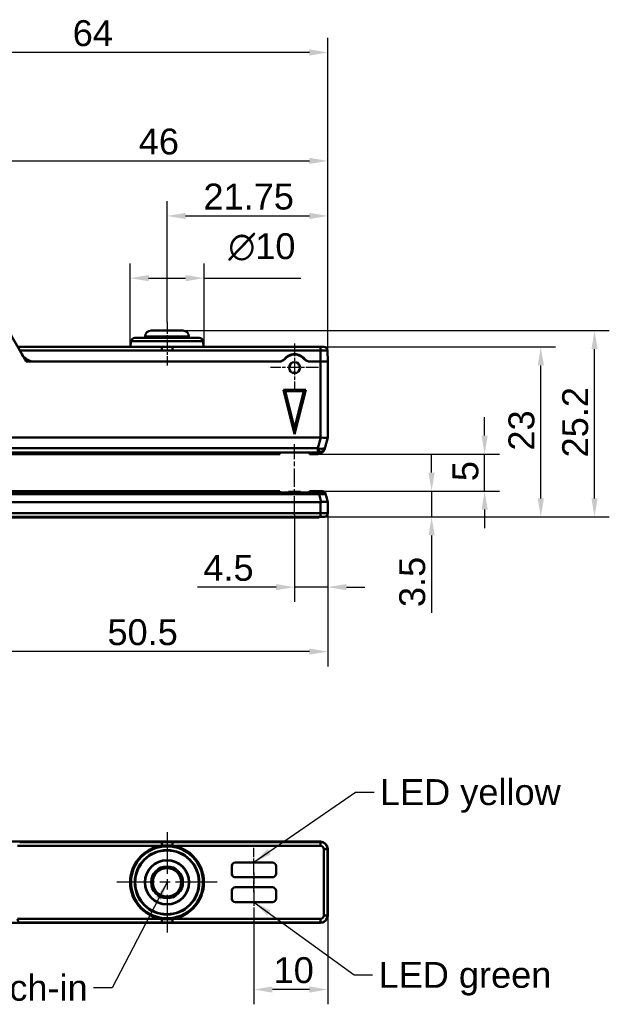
# Model space of a CAD drawing. Header units: millimetres. Extents: x -201 to 158, y 22 to 322.
# Tile 40 of 40: x 78 to 158, y 22 to 155. Entities that reach past the tile are written whole.
import ezdxf

# ---------------------------------------------------------------- set-up
doc = ezdxf.new("R2010")
doc.units = ezdxf.units.MM
doc.linetypes.add('CHAIN', pattern=[0.3543, 0.2362, -0.0295, 0.0591, -0.0295])
for name, color, linetype, lineweight in [('Bemaßungen(DIN)', 179, 'Continuous', 25), ('Mittellinie(DIN)', 179, 'CHAIN', 25), ('Mittelpunktmarkierung(DIN)', 179, 'Continuous', 25), ('Sichtbare Kanten(DIN)', 179, 'Continuous', 50), ('Symbole(DIN)', 179, 'Continuous', 25)]:
    doc.layers.add(name, color=color, linetype=linetype, lineweight=lineweight)
doc.styles.add('STANDARD-BSI~0', font='arial.ttf')
doc.dimstyles.new('Katalogzeichnungen', dxfattribs={"dimtxt": 3.5, "dimasz": 2.5, "dimexe": 2, "dimexo": 0, "dimgap": 0.8, "dimtad": 1, "dimrnd": 1e-08, "dimdsep": 46, "dimtxsty": 'STANDARD-BSI~0', "dimcen": 0.09, "dimdle": 10, "dimclrd": 250, "dimclre": 250, "dimclrt": 250, "dimazin": 2, "dimtfac": 1, "dimtmove": 0, "dimatfit": 3, "dimfxl": 1, "dimtolj": 1, "dimtzin": 0, "dimlwd": 25, "dimlwe": 25, "dimarcsym": 0})
doc.dimstyles.new('STANDARD-DIN$7', dxfattribs={"dimtxt": 3.5, "dimasz": 2.5, "dimexe": 3.175, "dimexo": 0, "dimgap": 0.8, "dimtad": 1, "dimrnd": 1e-08, "dimtxsty": 'STANDARD-BSI~0', "dimcen": 0.09, "dimdle": 10, "dimclrd": 179, "dimclre": 250, "dimclrt": 250, "dimazin": 2, "dimtfac": 1, "dimtmove": 0, "dimatfit": 3, "dimfxl": 1, "dimtolj": 1, "dimtzin": 0, "dimlwd": 25, "dimlwe": 25, "dimarcsym": 0})

# ---------------------------------------------------------------- blocks, each defined once
blk = doc.blocks.new('*D23')
at = {"layer": 'Bemaßungen(DIN)', "color": 250, "linetype": 'Continuous', "lineweight": 25}
for p, q in [((93.43, 110.74), (93.43, 122.04)), ((103.43, 110.74), (103.43, 122.04)), ((95.93, 120.04), (100.93, 120.04)), ((103.43, 120.04), (116.51, 120.04))]:
    blk.add_line(p, q, dxfattribs=at)
at = {"layer": 'Bemaßungen(DIN)', "color": 250, "linetype": 'Continuous'}
for points in [[(95.93, 120.46), (95.93, 119.62), (93.43, 120.04)], [(100.93, 120.46), (100.93, 119.62), (103.43, 120.04)]]:
    blk.add_solid(points, dxfattribs=at)
at = {"layer": 'Defpoints', "color": 0, "linetype": 'Continuous'}
for p in [(103.43, 120.04), (93.43, 110.74), (103.43, 110.74)]:
    blk.add_point(p, dxfattribs=at)
at = {"layer": 'Bemaßungen(DIN)', "color": 250, "linetype": 'Continuous', "lineweight": 25, "insert": (106.73, 126.11), "char_height": 3.5, "attachment_point": 1, "style": 'STANDARD-BSI~0'}
blk.add_mtext('\\A1;\\fAIGDT|b0|i0;\\H3.5000;n\\fArial|b0|i0;\\H3.5000;10', dxfattribs=at)
blk = doc.blocks.new('*D24')
at = {"layer": 'Bemaßungen(DIN)', "color": 250, "linetype": 'Continuous', "lineweight": 25}
for p, q in [((98.43, 114.03), (98.43, 130.45)), ((120.18, 108.74), (120.18, 130.45)), ((100.93, 128.45), (117.68, 128.45))]:
    blk.add_line(p, q, dxfattribs=at)
at = {"layer": 'Bemaßungen(DIN)', "color": 250, "linetype": 'Continuous'}
for points in [[(100.93, 128.87), (100.93, 128.03), (98.43, 128.45)], [(117.68, 128.87), (117.68, 128.03), (120.18, 128.45)]]:
    blk.add_solid(points, dxfattribs=at)
at = {"layer": 'Defpoints', "color": 0, "linetype": 'Continuous'}
for p in [(120.18, 128.45), (98.43, 114.03), (120.18, 108.74)]:
    blk.add_point(p, dxfattribs=at)
at = {"layer": 'Bemaßungen(DIN)', "color": 250, "linetype": 'Continuous', "lineweight": 25, "insert": (103.35, 132.82), "char_height": 3.5, "attachment_point": 1, "style": 'STANDARD-BSI~0'}
blk.add_mtext('\\A1;21.75', dxfattribs=at)
blk = doc.blocks.new('*D25')
at = {"layer": 'Bemaßungen(DIN)', "color": 250, "linetype": 'Continuous', "lineweight": 25}
for p, q in [((74.18, 117.74), (74.18, 137.89)), ((120.18, 108.74), (120.18, 137.89)), ((76.68, 135.89), (117.68, 135.89))]:
    blk.add_line(p, q, dxfattribs=at)
at = {"layer": 'Bemaßungen(DIN)', "color": 250, "linetype": 'Continuous'}
for points in [[(76.68, 136.31), (76.68, 135.48), (74.18, 135.89)], [(117.68, 136.31), (117.68, 135.48), (120.18, 135.89)]]:
    blk.add_solid(points, dxfattribs=at)
at = {"layer": 'Defpoints', "color": 0, "linetype": 'Continuous'}
for p in [(120.18, 135.89), (74.18, 117.74), (120.18, 108.74)]:
    blk.add_point(p, dxfattribs=at)
at = {"layer": 'Bemaßungen(DIN)', "color": 250, "linetype": 'Continuous', "lineweight": 25, "insert": (94.6, 140.27), "char_height": 3.5, "attachment_point": 1, "style": 'STANDARD-BSI~0'}
blk.add_mtext('\\A1;46', dxfattribs=at)
blk = doc.blocks.new('*D26')
at = {"layer": 'Bemaßungen(DIN)', "color": 250, "linetype": 'Continuous', "lineweight": 25}
for p, q in [((56.18, 112.74), (56.18, 152.56)), ((120.18, 108.74), (120.18, 152.56)), ((117.68, 150.56), (58.68, 150.56))]:
    blk.add_line(p, q, dxfattribs=at)
at = {"layer": 'Bemaßungen(DIN)', "color": 250, "linetype": 'Continuous'}
for points in [[(58.68, 150.98), (58.68, 150.14), (56.18, 150.56)], [(117.68, 150.98), (117.68, 150.14), (120.18, 150.56)]]:
    blk.add_solid(points, dxfattribs=at)
at = {"layer": 'Defpoints', "color": 0, "linetype": 'Continuous'}
for p in [(56.18, 150.56), (56.18, 112.74), (120.18, 108.74)]:
    blk.add_point(p, dxfattribs=at)
at = {"layer": 'Bemaßungen(DIN)', "color": 250, "linetype": 'Continuous', "lineweight": 25, "insert": (85.67, 154.93), "char_height": 3.5, "attachment_point": 1, "style": 'STANDARD-BSI~0'}
blk.add_mtext('\\A1;64', dxfattribs=at)
blk = doc.blocks.new('*D35')
at = {"layer": 'Bemaßungen(DIN)', "color": 250, "linetype": 'Continuous', "lineweight": 25}
for p, q in [((115.68, 88.04), (115.68, 76.24)), ((120.18, 88.24), (120.18, 76.24)), ((113.18, 78.24), (102.54, 78.24)), ((120.18, 78.24), (115.68, 78.24)), ((122.68, 78.24), (125.18, 78.24))]:
    blk.add_line(p, q, dxfattribs=at)
at = {"layer": 'Bemaßungen(DIN)', "color": 250, "linetype": 'Continuous'}
for points in [[(113.18, 78.66), (113.18, 77.83), (115.68, 78.24)], [(122.68, 78.66), (122.68, 77.83), (120.18, 78.24)]]:
    blk.add_solid(points, dxfattribs=at)
at = {"layer": 'Defpoints', "color": 0, "linetype": 'Continuous'}
for p in [(115.68, 88.04), (120.18, 88.24), (115.68, 78.24)]:
    blk.add_point(p, dxfattribs=at)
at = {"layer": 'Bemaßungen(DIN)', "color": 250, "linetype": 'Continuous', "lineweight": 25, "insert": (103.34, 82.6), "char_height": 3.5, "attachment_point": 1, "style": 'STANDARD-BSI~0'}
blk.add_mtext('\\A1;4.5', dxfattribs=at)
blk = doc.blocks.new('*D36')
at = {"layer": 'Bemaßungen(DIN)', "color": 250, "linetype": 'Continuous', "lineweight": 25}
for p, q in [((69.68, 92.23), (69.68, 67.52)), ((120.18, 88.24), (120.18, 67.52)), ((117.68, 69.52), (72.18, 69.52))]:
    blk.add_line(p, q, dxfattribs=at)
at = {"layer": 'Bemaßungen(DIN)', "color": 250, "linetype": 'Continuous'}
for points in [[(72.18, 69.94), (72.18, 69.11), (69.68, 69.52)], [(117.68, 69.94), (117.68, 69.11), (120.18, 69.52)]]:
    blk.add_solid(points, dxfattribs=at)
at = {"layer": 'Defpoints', "color": 0, "linetype": 'Continuous'}
for p in [(69.68, 92.23), (120.18, 88.24), (69.68, 69.52)]:
    blk.add_point(p, dxfattribs=at)
at = {"layer": 'Bemaßungen(DIN)', "color": 250, "linetype": 'Continuous', "lineweight": 25, "insert": (90.37, 73.9), "char_height": 3.5, "attachment_point": 1, "style": 'STANDARD-BSI~0'}
blk.add_mtext('\\A1;50.5', dxfattribs=at)
blk = doc.blocks.new('*D37')
at = {"layer": 'Bemaßungen(DIN)', "color": 250, "linetype": 'Continuous', "lineweight": 25}
for p, q in [((134.21, 93.74), (134.21, 96.24)), ((119.39, 91.24), (136.21, 91.24)), ((134.21, 91.24), (134.21, 87.74)), ((119.18, 87.74), (136.21, 87.74)), ((134.21, 85.24), (134.21, 74.75))]:
    blk.add_line(p, q, dxfattribs=at)
at = {"layer": 'Bemaßungen(DIN)', "color": 250, "linetype": 'Continuous'}
for points in [[(133.8, 93.74), (134.63, 93.74), (134.21, 91.24)], [(133.8, 85.24), (134.63, 85.24), (134.21, 87.74)]]:
    blk.add_solid(points, dxfattribs=at)
at = {"layer": 'Defpoints', "color": 0, "linetype": 'Continuous'}
for p in [(119.39, 91.24), (134.21, 91.24), (119.18, 87.74)]:
    blk.add_point(p, dxfattribs=at)
at = {"layer": 'Bemaßungen(DIN)', "color": 250, "linetype": 'Continuous', "lineweight": 25, "insert": (129.84, 75.55), "char_height": 3.5, "attachment_point": 1, "rotation": 90, "style": 'STANDARD-BSI~0'}
blk.add_mtext('\\A1;3.5', dxfattribs=at)
blk = doc.blocks.new('*D38')
at = {"layer": 'Bemaßungen(DIN)', "color": 250, "linetype": 'Continuous', "lineweight": 25}
for p, q in [((141.39, 98.74), (141.39, 101.24)), ((118.81, 96.24), (143.39, 96.24)), ((141.39, 91.24), (141.39, 96.24)), ((119.39, 91.24), (143.39, 91.24)), ((141.39, 88.74), (141.39, 86.24))]:
    blk.add_line(p, q, dxfattribs=at)
at = {"layer": 'Bemaßungen(DIN)', "color": 250, "linetype": 'Continuous'}
for points in [[(140.97, 98.74), (141.8, 98.74), (141.39, 96.24)], [(140.97, 88.74), (141.8, 88.74), (141.39, 91.24)]]:
    blk.add_solid(points, dxfattribs=at)
at = {"layer": 'Defpoints', "color": 0, "linetype": 'Continuous'}
for p in [(118.81, 96.24), (141.39, 96.24), (119.39, 91.24)]:
    blk.add_point(p, dxfattribs=at)
at = {"layer": 'Bemaßungen(DIN)', "color": 250, "linetype": 'Continuous', "lineweight": 25, "insert": (137.03, 92.58), "char_height": 3.5, "attachment_point": 1, "rotation": 90, "style": 'STANDARD-BSI~0'}
blk.add_mtext('\\A1;5', dxfattribs=at)
blk = doc.blocks.new('*D39')
at = {"layer": 'Bemaßungen(DIN)', "color": 250, "linetype": 'Continuous', "lineweight": 25}
for p, q in [((119.18, 110.74), (150.99, 110.74)), ((148.99, 90.24), (148.99, 108.24)), ((119.18, 87.74), (150.99, 87.74))]:
    blk.add_line(p, q, dxfattribs=at)
at = {"layer": 'Bemaßungen(DIN)', "color": 250, "linetype": 'Continuous'}
for points in [[(148.57, 108.24), (149.4, 108.24), (148.99, 110.74)], [(148.57, 90.24), (149.4, 90.24), (148.99, 87.74)]]:
    blk.add_solid(points, dxfattribs=at)
at = {"layer": 'Defpoints', "color": 0, "linetype": 'Continuous'}
for p in [(119.18, 110.74), (148.99, 110.74), (119.18, 87.74)]:
    blk.add_point(p, dxfattribs=at)
at = {"layer": 'Bemaßungen(DIN)', "color": 250, "linetype": 'Continuous', "lineweight": 25, "insert": (144.61, 96.71), "char_height": 3.5, "attachment_point": 1, "rotation": 90, "style": 'STANDARD-BSI~0'}
blk.add_mtext('\\A1;23', dxfattribs=at)
blk = doc.blocks.new('*D40')
at = {"layer": 'Bemaßungen(DIN)', "color": 250, "linetype": 'Continuous', "lineweight": 25}
for p, q in [((100.59, 112.94), (158.25, 112.94)), ((156.25, 90.24), (156.25, 110.44)), ((119.18, 87.74), (158.25, 87.74))]:
    blk.add_line(p, q, dxfattribs=at)
at = {"layer": 'Bemaßungen(DIN)', "color": 250, "linetype": 'Continuous'}
for points in [[(155.84, 110.44), (156.67, 110.44), (156.25, 112.94)], [(155.84, 90.24), (156.67, 90.24), (156.25, 87.74)]]:
    blk.add_solid(points, dxfattribs=at)
at = {"layer": 'Defpoints', "color": 0, "linetype": 'Continuous'}
for p in [(100.59, 112.94), (156.25, 112.94), (119.18, 87.74)]:
    blk.add_point(p, dxfattribs=at)
at = {"layer": 'Bemaßungen(DIN)', "color": 250, "linetype": 'Continuous', "lineweight": 25, "insert": (151.88, 95.79), "char_height": 3.5, "attachment_point": 1, "rotation": 90, "style": 'STANDARD-BSI~0'}
blk.add_mtext('\\A1;25.2', dxfattribs=at)
blk = doc.blocks.new('*D42')
at = {"layer": 'Bemaßungen(DIN)', "color": 250, "linetype": 'Continuous', "lineweight": 25}
for p, q in [((110.18, 33.64), (110.18, 21.82)), ((120.18, 33.82), (120.18, 21.82)), ((117.68, 23.82), (112.68, 23.82))]:
    blk.add_line(p, q, dxfattribs=at)
at = {"layer": 'Bemaßungen(DIN)', "color": 250, "linetype": 'Continuous'}
for points in [[(112.68, 24.23), (112.68, 23.4), (110.18, 23.82)], [(117.68, 24.23), (117.68, 23.4), (120.18, 23.82)]]:
    blk.add_solid(points, dxfattribs=at)
at = {"layer": 'Defpoints', "color": 0, "linetype": 'Continuous'}
for p in [(110.18, 33.64), (120.18, 33.82), (110.18, 23.82)]:
    blk.add_point(p, dxfattribs=at)
at = {"layer": 'Bemaßungen(DIN)', "color": 250, "linetype": 'Continuous', "lineweight": 25, "insert": (112.84, 28.19), "char_height": 3.5, "attachment_point": 1, "style": 'STANDARD-BSI~0'}
blk.add_mtext('\\A1;10', dxfattribs=at)

msp = doc.modelspace()

# ---------------------------------------------------------------- linework, layer by layer
at = {"layer": 'Mittellinie(DIN)', "linetype": 'CHAIN', "ltscale": 6.430262}
msp.add_line((98.4253, 114.03), (98.4253, 108.2432), dxfattribs=at)
at = {"layer": 'Mittellinie(DIN)', "linetype": 'CHAIN', "ltscale": 10.593997}
msp.add_line((115.6753, 88.0432), (115.6753, 97.5771), dxfattribs=at)
at = {"layer": 'Mittellinie(DIN)', "linetype": 'CHAIN', "ltscale": 6.667144}
for p, q in [((110.1753, 36.9922), (110.1753, 42.9922)), ((110.1753, 39.6422), (110.1753, 33.6422))]:
    msp.add_line(p, q, dxfattribs=at)
at = {"layer": 'Mittelpunktmarkierung(DIN)', "linetype": 'CHAIN', "ltscale": 7.222748}
for p, q in [((115.6753, 111.1932), (115.6753, 104.6932)), ((118.9253, 107.9432), (112.4253, 107.9432))]:
    msp.add_line(p, q, dxfattribs=at)
at = {"layer": 'Mittelpunktmarkierung(DIN)', "linetype": 'CHAIN', "ltscale": 23.990969}
for p, q in [((98.4253, 45.1172), (98.4253, 31.5172)), ((105.2253, 38.3172), (91.6253, 38.3172))]:
    msp.add_line(p, q, dxfattribs=at)
at = {"layer": 'Sichtbare Kanten(DIN)'}
for p, q in [((74.4639, 117.2432), (79.3714, 108.7432)), ((74.4639, 117.2432), (79.3714, 108.7432)), ((94.0564, 111.9432), (102.7941, 111.9432)), ((102.7941, 111.9432), (94.0564, 111.9432)), ((95.4653, 112.1432), (101.3853, 112.1432)), ((95.4653, 112.1432), (95.4653, 111.9432)), ((101.3853, 112.1432), (95.4653, 112.1432)), ((96.2653, 112.9432), (100.5853, 112.9432)), ((100.5853, 112.9432), (96.2653, 112.9432)), ((101.3853, 112.1432), (101.3853, 111.9432)), ((97.7013, 110.7432), (78.2167, 110.7432)), ((93.564, 111.53), (93.4253, 110.7432)), ((103.2865, 111.53), (93.564, 111.53)), ((93.564, 111.53), (103.2865, 111.53)), ((97.7013, 110.7432), (99.1492, 110.7432)), ((97.7013, 110.2607), (97.7013, 110.7432)), ((97.7013, 110.7432), (97.7013, 110.2607)), ((99.1492, 110.7432), (97.7013, 110.7432)), ((99.1492, 110.7432), (99.1492, 110.2607)), ((119.1753, 110.7432), (99.1492, 110.7432)), ((99.1492, 110.2607), (99.1492, 110.7432)), ((99.1492, 110.7432), (119.1753, 110.7432)), ((103.2865, 111.53), (103.4253, 110.7432)), ((119.1753, 110.7432), (119.1753, 110.2607)), ((119.1753, 110.7432), (119.6226, 110.7432)), ((119.1753, 110.2607), (119.1753, 110.7432)), ((119.6226, 110.7432), (119.1753, 110.7432)), ((97.7013, 110.2607), (78.4953, 110.2607)), ((78.4953, 110.2607), (97.7013, 110.2607)), ((119.1753, 110.2607), (99.1492, 110.2607)), ((99.1492, 110.2607), (119.1753, 110.2607)), ((119.1753, 108.7432), (119.1753, 110.2607)), ((120.1223, 110.2607), (119.1753, 110.2607)), ((119.1753, 110.2607), (120.1223, 110.2607)), ((119.1753, 110.2607), (119.1753, 108.7432)), ((120.1753, 108.7432), (120.1223, 110.2607)), ((120.1753, 108.7432), (120.1223, 110.2607)), ((79.3714, 108.7432), (113.5962, 108.7432)), ((79.3714, 108.7432), (113.5962, 108.7432)), ((80.5261, 108.7432), (113.5305, 108.7432)), ((114.9741, 108.2069), (115.1613, 108.2399)), ((114.9741, 108.2069), (115.1613, 108.2399)), ((115.1613, 108.2399), (115.0963, 108.4186)), ((115.1613, 108.2399), (115.0963, 108.4186)), ((116.2542, 108.4186), (116.1892, 108.2399)), ((116.2542, 108.4186), (116.1892, 108.2399)), ((116.1892, 108.2399), (116.3764, 108.2069)), ((116.1892, 108.2399), (116.3764, 108.2069)), ((117.5345, 108.7848), (117.5345, 108.7677)), ((117.7543, 108.7432), (119.1753, 108.7432)), ((117.82, 108.7432), (119.1753, 108.7432)), ((120.1753, 108.7432), (119.1753, 108.7432)), ((119.1753, 108.7432), (119.1753, 98.4833)), ((119.1753, 108.7432), (119.1753, 98.4833)), ((119.1753, 108.7432), (120.1753, 108.7432)), ((120.1753, 98.4833), (120.1753, 108.7432)), ((115.6753, 107.3497), (115.5531, 107.2041)), ((115.7975, 107.2041), (115.6753, 107.3497)), ((114.4253, 104.7432), (114.1691, 104.9432)), ((117.1814, 104.9432), (114.1691, 104.9432)), ((114.1691, 104.9432), (115.6753, 98.9186)), ((117.1814, 104.9432), (114.1691, 104.9432)), ((114.1691, 104.9432), (114.4253, 104.7432)), ((114.1691, 104.9432), (115.6753, 98.9186)), ((114.4253, 104.7432), (116.9253, 104.7432)), ((116.9253, 104.7432), (114.4253, 104.7432)), ((114.4253, 104.7432), (115.6753, 99.7432)), ((115.6753, 99.7432), (114.4253, 104.7432)), ((115.6753, 98.9186), (117.1814, 104.9432)), ((115.6753, 98.9186), (117.1814, 104.9432)), ((116.9253, 104.7432), (115.6753, 99.7432)), ((115.6753, 99.7432), (116.9253, 104.7432)), ((116.9253, 104.7432), (117.1814, 104.9432)), ((117.1814, 104.9432), (116.9253, 104.7432)), ((115.6753, 98.9186), (115.6753, 99.7432)), ((115.6753, 99.7432), (115.6753, 98.9186)), ((119.1753, 98.4833), (67.3376, 98.4833)), ((119.1753, 98.4833), (67.3376, 98.4833)), ((118.8189, 97.0263), (119.2088, 98.4812)), ((119.2088, 98.4812), (118.8189, 97.0263)), ((119.8228, 97.1679), (120.1747, 98.4812)), ((119.8228, 97.1679), (120.1747, 98.4812)), ((120.1753, 98.4833), (120.1747, 98.4812)), ((120.1753, 98.4833), (120.1747, 98.4812)), ((68.5744, 97.0263), (118.8189, 97.0263)), ((118.8189, 97.0263), (68.5744, 97.0263)), ((69.8231, 96.4341), (118.8189, 96.4341)), ((113.6753, 96.4341), (69.8231, 96.4341)), ((70.4753, 96.2432), (113.6753, 96.2432)), ((113.6753, 96.4341), (117.6753, 96.4341)), ((113.6753, 96.2432), (113.6753, 96.4341)), ((117.6753, 96.4341), (117.6753, 96.2432)), ((118.8189, 96.4341), (117.6753, 96.4341)), ((117.6753, 96.4341), (117.6753, 96.2432)), ((117.6753, 96.2432), (118.8074, 96.2432)), ((118.8585, 96.4339), (118.8074, 96.2432)), ((118.8074, 96.2432), (118.8585, 96.4339)), ((118.8189, 97.0263), (118.8189, 96.4341)), ((118.8189, 96.4341), (118.8189, 97.0263)), ((119.7739, 96.9853), (119.8228, 97.1679)), ((119.7739, 96.9853), (119.8228, 97.1679)), ((68.4251, 90.7985), (118.9875, 90.7985)), ((68.4251, 90.7985), (118.9875, 90.7985)), ((113.6753, 91.048), (69.7399, 91.048)), ((118.9875, 91.048), (69.7399, 91.048)), ((70.6753, 91.2432), (113.6753, 91.2432)), ((113.6753, 91.2432), (113.6753, 91.048)), ((113.6753, 91.048), (113.6753, 91.2432)), ((117.6753, 91.048), (113.6753, 91.048)), ((114.8753, 91.1432), (116.4753, 91.1432)), ((114.8753, 91.048), (114.8753, 91.1432)), ((116.4753, 91.048), (116.4753, 91.1432)), ((117.6753, 91.048), (117.6753, 91.2432)), ((117.6753, 91.2432), (119.3858, 91.2432)), ((117.6753, 91.2432), (117.6753, 91.048)), ((118.9875, 91.048), (117.6753, 91.048)), ((118.9875, 90.7985), (118.9875, 91.048)), ((118.9875, 91.048), (118.9875, 90.7985)), ((118.9875, 90.7985), (119.2718, 89.7375)), ((118.9875, 90.7985), (119.2718, 89.7375)), ((119.3858, 91.2432), (119.4322, 91.0703)), ((119.3858, 91.2432), (119.4322, 91.0703)), ((119.9151, 90.7002), (119.869, 90.8721)), ((120.1758, 89.7272), (119.9382, 90.614)), ((56.6753, 89.7294), (119.1753, 89.7294)), ((119.1753, 89.7294), (56.6753, 89.7294)), ((119.1753, 89.7294), (119.1753, 88.2432)), ((119.1753, 89.7294), (119.1753, 88.2432)), ((120.1753, 88.2432), (120.1753, 89.7293)), ((119.1753, 88.2432), (58.1753, 88.2432)), ((119.1753, 88.2432), (58.1753, 88.2432)), ((120.1753, 88.2432), (119.1753, 88.2432)), ((119.1753, 88.2432), (120.1753, 88.2432)), ((119.1753, 87.7432), (119.1753, 88.2432)), ((119.1753, 88.2432), (119.1753, 87.7432)), ((58.1753, 87.7432), (119.1753, 87.7432)), ((118.5253, 87.6632), (63.8753, 87.6632)), ((118.5253, 87.7432), (118.5253, 87.6632)), ((119.0253, 87.6632), (118.5253, 87.6632)), ((118.5253, 87.6632), (119.0253, 87.6632)), ((119.0253, 87.6632), (119.0253, 87.7432)), ((119.0253, 87.6632), (119.0253, 87.7432)), ((119.6753, 87.7432), (119.1753, 87.7432)), ((74.4639, 43.8172), (79.3714, 43.8172)), ((79.3714, 43.8172), (74.4639, 43.8172)), ((78.2167, 43.2646), (97.7013, 43.2646)), ((97.7013, 43.2646), (78.2167, 43.2646)), ((78.7941, 43.7823), (78.4953, 43.7643)), ((97.7013, 43.7643), (78.4953, 43.7643)), ((78.4953, 43.7643), (97.7013, 43.7643)), ((79.3714, 43.8172), (113.5962, 43.8172)), ((79.3714, 43.8172), (113.5962, 43.8172)), ((79.3714, 43.8044), (79.3714, 43.8172)), ((79.3714, 43.8044), (79.3714, 43.8172)), ((113.5305, 43.8172), (80.5261, 43.8172)), ((97.7013, 43.2646), (97.7013, 43.7643)), ((97.7013, 43.7643), (97.7013, 43.2646)), ((99.1492, 43.2646), (99.1492, 43.7643)), ((119.1753, 43.7643), (99.1492, 43.7643)), ((99.1492, 43.7643), (99.1492, 43.2646)), ((99.1492, 43.7643), (119.1753, 43.7643)), ((99.1492, 43.2646), (119.1753, 43.2646)), ((119.1753, 43.2646), (99.1492, 43.2646)), ((113.5962, 43.8172), (114.3522, 43.8172)), ((113.5962, 43.8172), (113.5962, 43.8172)), ((113.5962, 43.8172), (114.3522, 43.8172)), ((113.5962, 43.8172), (113.5962, 43.8172)), ((116.9983, 43.8172), (114.3522, 43.8172)), ((114.3522, 43.8172), (114.3522, 43.8026)), ((114.3522, 43.8172), (116.9983, 43.8172)), ((114.3522, 43.8172), (114.3522, 43.8026)), ((116.9983, 43.8172), (117.7543, 43.8172)), ((116.9983, 43.8026), (116.9983, 43.8172)), ((116.9983, 43.8172), (117.7543, 43.8172)), ((116.9983, 43.8026), (116.9983, 43.8172)), ((117.7543, 43.8172), (119.1753, 43.8172)), ((117.7543, 43.8172), (117.7543, 43.8172)), ((119.1753, 43.8172), (117.82, 43.8172)), ((119.1753, 43.8172), (119.1753, 43.7643)), ((119.1753, 43.7643), (119.1753, 43.8172)), ((119.1753, 43.2646), (119.1753, 43.7643)), ((119.1753, 43.7643), (119.1753, 43.2646)), ((119.6226, 42.8172), (120.1223, 42.8172)), ((119.6226, 42.8172), (119.6226, 33.8172)), ((120.1223, 42.8172), (119.6226, 42.8172)), ((119.6226, 33.8172), (119.6226, 42.8172)), ((120.1223, 33.8172), (120.1223, 42.8172)), ((120.1223, 42.8172), (120.1753, 42.8172)), ((120.1753, 42.8172), (120.1223, 42.8172)), ((120.1223, 42.8172), (120.1223, 33.8172)), ((120.1753, 42.8172), (120.1753, 33.8172)), ((120.1753, 33.8172), (120.1753, 42.8172)), ((107.1733, 39.4922), (107.1733, 40.4922)), ((107.1753, 39.4922), (107.1753, 40.4922)), ((107.6733, 40.9922), (112.6733, 40.9922)), ((107.6753, 40.9922), (112.6753, 40.9922)), ((113.1733, 40.4922), (113.1733, 39.4922)), ((113.1753, 40.4922), (113.1753, 39.4922)), ((112.6733, 38.9922), (107.6733, 38.9922)), ((112.6753, 38.9922), (107.6753, 38.9922)), ((95.4253, 38.3172), (95.4653, 38.3172)), ((95.4253, 38.3172), (95.4653, 38.3172)), ((101.3853, 38.3172), (101.4253, 38.3172)), ((101.3853, 38.3172), (101.4253, 38.3172)), ((107.6733, 37.6422), (112.6733, 37.6422)), ((107.6753, 37.6422), (112.6753, 37.6422)), ((107.1733, 36.1422), (107.1733, 37.1422)), ((107.1753, 36.1422), (107.1753, 37.1422)), ((113.1733, 37.1422), (113.1733, 36.1422)), ((113.1753, 37.1422), (113.1753, 36.1422)), ((112.6733, 35.6422), (107.6733, 35.6422)), ((112.6753, 35.6422), (107.6753, 35.6422)), ((78.2167, 33.3699), (97.7013, 33.3699)), ((97.7013, 33.3699), (78.2167, 33.3699)), ((97.7013, 32.8702), (97.7013, 33.3699)), ((97.7013, 33.3699), (97.7013, 32.8702)), ((99.1492, 33.3699), (99.1492, 32.8702)), ((119.1753, 33.3699), (99.1492, 33.3699)), ((99.1492, 32.8702), (99.1492, 33.3699)), ((99.1492, 33.3699), (119.1753, 33.3699)), ((119.1753, 33.3699), (119.1753, 32.8702)), ((119.1753, 32.8702), (119.1753, 33.3699)), ((119.6226, 33.8172), (120.1223, 33.8172)), ((120.1223, 33.8172), (119.6226, 33.8172)), ((120.1753, 33.8172), (120.1223, 33.8172)), ((120.1753, 33.8172), (120.1223, 33.8172)), ((74.4639, 32.8172), (79.3714, 32.8172)), ((74.4639, 32.8172), (79.3714, 32.8172)), ((78.4953, 32.8702), (78.7941, 32.8522)), ((97.7013, 32.8702), (78.4953, 32.8702)), ((78.4953, 32.8702), (97.7013, 32.8702)), ((79.3714, 32.8172), (79.3714, 32.8301)), ((79.3714, 32.8172), (79.3714, 32.8301)), ((79.3714, 32.8172), (113.5962, 32.8172)), ((79.3714, 32.8172), (113.5962, 32.8172)), ((80.5261, 32.8172), (113.5305, 32.8172)), ((119.1753, 32.8702), (99.1492, 32.8702)), ((99.1492, 32.8702), (119.1753, 32.8702)), ((113.5962, 32.8172), (113.5962, 32.8173)), ((113.5962, 32.8172), (114.3522, 32.8172)), ((116.9983, 32.8172), (114.3522, 32.8172)), ((116.9983, 32.8172), (117.7543, 32.8172)), ((117.7543, 32.8172), (119.1753, 32.8172)), ((117.82, 32.8172), (119.1753, 32.8172)), ((119.1753, 32.8172), (119.1753, 32.8702)), ((119.1753, 32.8702), (119.1753, 32.8172))]:
    msp.add_line(p, q, dxfattribs=at)
for centre, radius in [((115.6753, 107.9432), 0.75), ((115.6753, 107.9432), 0.75), ((98.4253, 38.3172), 5), ((98.4253, 38.3172), 4.8613), ((98.4253, 38.3172), 4.8613), ((98.4253, 38.3172), 4.3689), ((98.4253, 38.3172), 4.3689), ((98.4253, 38.3172), 4.3), ((98.4253, 38.3172), 4.3), ((98.4253, 38.3172), 3), ((98.4253, 38.3172), 2.96), ((98.4253, 38.3172), 2.16), ((98.4253, 38.3172), 2.16), ((98.4253, 38.3172), 1.9287), ((98.4253, 38.3172), 1.9287)]:
    msp.add_circle(centre, radius, dxfattribs=at)
for centre, radius, start, end in [((94.0564, 111.4432), 0.5, 90, 170), ((96.2653, 112.1432), 0.8, 90, 180), ((100.5853, 112.1432), 0.8, 0, 90), ((102.7941, 111.4432), 0.5, 10, 90), ((119.6226, 110.2432), 0.5, 2, 90), ((119.6226, 110.2432), 0.5, 2, 90), ((80.5261, 110.7432), 2, 210, 270), ((80.5261, 110.7432), 2, 210, 270), ((115.6753, 107.9432), 1.8, 40.005201, 139.994799), ((115.6753, 107.9432), 1.75, 40.885193, 139.114807), ((113.5305, 109.7432), 1, 270, 319.994799), ((113.5962, 109.7432), 1, 270, 319.114807), ((115.6753, 107.9433), 0.7411, 140.982333, 159.02442), ((115.6753, 107.9433), 0.7411, 140.982333, 159.02442), ((115.6753, 107.9432), 0.71, 142.498732, 157.501268), ((115.6753, 107.9432), 0.71, 22.498732, 37.501268), ((115.6753, 107.9433), 0.7411, 20.97558, 39.017667), ((115.6753, 107.9433), 0.7411, 20.97558, 39.017667), ((117.7543, 109.7432), 1, 220.885193, 270), ((117.82, 109.7432), 1, 220.005201, 270), ((115.6753, 107.9433), 0.7411, 260.983863, 279.016137), ((115.6753, 107.9433), 0.7411, 260.983863, 279.016137), ((115.6753, 107.9432), 0.71, 262.498732, 277.501268), ((119.6753, 88.2432), 0.5, 270, 0), ((98.4253, 38.3172), 5, 98.324958, 261.675042), ((98.4253, 38.3172), 5, 81.675042, 98.324958), ((98.4253, 38.3172), 5, 278.324958, 81.675042), ((119.1753, 42.8172), 1, 0, 90), ((119.1753, 42.8172), 1, 0, 90), ((119.1753, 42.8172), 0.947, 0, 90), ((119.1753, 42.8172), 0.947, 0, 90), ((119.1753, 42.8172), 0.4473, 0, 90), ((119.1753, 42.8172), 0.4473, 0, 90), ((107.6733, 40.4922), 0.5, 90, 180), ((107.6753, 40.4922), 0.5, 90, 180), ((112.6733, 40.4922), 0.5, 0, 90), ((112.6753, 40.4922), 0.5, 0, 90), ((107.6733, 39.4922), 0.5, 180, 270), ((107.6753, 39.4922), 0.5, 180, 270), ((112.6733, 39.4922), 0.5, 270, 0), ((112.6753, 39.4922), 0.5, 270, 0), ((107.6733, 37.1422), 0.5, 90, 180), ((107.6753, 37.1422), 0.5, 90, 180), ((112.6733, 37.1422), 0.5, 0, 90), ((112.6753, 37.1422), 0.5, 0, 90), ((107.6733, 36.1422), 0.5, 180, 270), ((107.6753, 36.1422), 0.5, 180, 270), ((112.6733, 36.1422), 0.5, 270, 0), ((112.6753, 36.1422), 0.5, 270, 0), ((98.4253, 38.3172), 5, 261.675042, 278.324958), ((119.1753, 33.8172), 0.4473, 270, 0), ((119.1753, 33.8172), 0.947, 270, 0), ((119.1753, 33.8172), 0.947, 270, 0), ((119.1753, 33.8172), 1, 270, 0), ((119.1753, 33.8172), 0.4473, 270, 0), ((119.1753, 33.8172), 1, 270, 0)]:
    msp.add_arc(centre, radius, start, end, dxfattribs=at)
for centre, major_axis, ratio, start_param, end_param in [((119.1753, 94.7513), (0, 3.7321), 0.26794919, 6.24966656, 6.28318531), ((119.1753, 94.7513), (0, 3.7321), 0.26794919, 6.24966656, 6.28318531), ((119.1753, 98.615), (0.9999, -0.1316), 0.12731201, 4.7626671, 6.26642593), ((119.1753, 98.615), (-0.9999, 0.1316), 0.12731201, 1.62107445, 3.12483328), ((118.8079, 97.2442), (0.2591, 0.9669), 0.99897999, 3.40313702, 4.71238898), ((118.8026, 97.2242), (-0.9804, 0.2045), 0.19042058, 1.62711912, 1.82162599), ((118.8026, 97.2242), (0.9804, -0.2045), 0.19042058, 4.76871177, 4.96321864), ((118.8026, 96.4249), (0.2072, 0.0007), 0.04400206, 1.29729779, 1.49180466), ((118.8026, 96.4249), (-0.2072, -0.0007), 0.04400206, 4.43889045, 4.63339732), ((118.8569, 97.4267), (0.9659, -0.2588), 0.99230945, 4.97393335, 6.28318531), ((118.8569, 97.4267), (-0.9659, 0.2588), 0.99230945, 1.8323407, 3.14159265), ((118.8585, 97.2332), (-0.0071, -0.8), 0.19887502, 0.04452316, 1.26710136), ((118.8585, 97.2332), (-0.0071, -0.8), 0.19887502, 0.04452316, 1.26710136), ((118.8569, 97.4267), (-0.9659, 0.2588), 0.3935757, 1.8323407, 3.14159265), ((118.8569, 97.4267), (0.9659, -0.2588), 0.3935757, 4.97393335, 6.28318531), ((118.9136, 91.0738), (0.5186, -0.0037), 0.04935433, 4.85576369, 5.92167594), ((118.9136, 91.0738), (0.5186, -0.0037), 0.04935433, 4.85576369, 5.92167594), ((118.9136, 90.5743), (-1.0027, -0.1196), 0.21276898, 3.54735184, 4.61326409), ((118.9136, 90.5743), (1.0027, 0.1196), 0.21276898, 0.40575919, 1.47167144), ((119.3861, 90.7427), (-0.1295, 0.4835), 0.99897999, 4.71238898, 6.02164094), ((119.3861, 90.7427), (-0.1295, 0.4835), 0.99897999, 4.71238898, 6.02164094), ((116.8966, 91.0947), (2.5356, -0.0247), 0.02188128, 6.12036395, 6.28927457), ((119.3986, 90.5618), (-0.0612, 0.4962), 0.94183458, 5.02313077, 6.15302819), ((119.3986, 90.5618), (-0.0612, 0.4962), 0.94183458, 5.02313077, 6.15302819), ((119.4322, 90.5708), (0.483, 0.1294), 0.99897999, 0, 1.30925196), ((119.4322, 90.5708), (0.483, 0.1294), 0.99897999, 0, 1.30925196), ((118.9723, 90.3552), (0.9659, 0.2588), 0.48705847, 0, 0.37511061), ((119.1753, 91.4614), (0, 1.7321), 0.57735027, 3.14159265, 3.23827425), ((119.1753, 91.4614), (0, 1.7321), 0.57735027, 3.14159265, 3.23827425), ((80.5261, 43.7474), (-2, 0), 0.03492077, 4.71238898, 5.75958653), ((113.5305, 43.7823), (-1, 0), 0.03492077, 3.83981513, 4.71238898), ((113.5305, 43.7823), (1, 0), 0.03492077, 0.69822247, 1.57079633), ((115.6753, 43.8452), (1.8, 0), 0.03492077, 3.83981513, 5.58496283), ((117.82, 43.7823), (-1, 0), 0.03492077, 4.71238898, 5.58496283), ((78.5054, 33.3699), (0, 0.5), 0.57735027, 1.57079633, 3.10668607), ((80.5261, 32.8871), (-2, 0), 0.03492077, 0.52359878, 1.57079633), ((80.5261, 32.8871), (2, 0), 0.03492077, 3.66519143, 4.71238898), ((113.5305, 32.8522), (1, 0), 0.03492077, 4.71238898, 5.58496283), ((115.6753, 32.7893), (-1.8, 0), 0.03492077, 3.83981513, 5.58496283), ((117.82, 32.8522), (1, 0), 0.03492077, 3.83981513, 4.71238898)]:
    msp.add_ellipse(centre, major_axis=major_axis, ratio=ratio, start_param=start_param, end_param=end_param, dxfattribs=at)
for points, knots in [([(99.1492, 110.2607), (99.0876, 110.2607), (98.967, 110.2612), (98.8064, 110.2621), (98.6459, 110.263), (98.5252, 110.2635), (98.4106, 110.2635), (98.1814, 110.2635), (97.9401, 110.2625), (97.7013, 110.2607)], [0, 0, 0, 0, 0.25, 0.25, 0.25, 0.5, 0.5, 0.5, 1, 1, 1, 1]), ([(97.7013, 110.2607), (97.9426, 110.2607), (98.1839, 110.2635), (98.6666, 110.2635), (98.9079, 110.2607), (99.1492, 110.2607)], [-0.00339356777, -0.00339356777, -0.00339356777, -0.00339356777, -0.00266202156, -0.00266202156, -0.00193047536, -0.00193047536, -0.00193047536, -0.00193047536]), ([(120.1753, 89.7293), (120.1753, 89.7283), (120.1709, 89.7358), (120.1123, 89.751), (120.0537, 89.7662), (119.976, 89.775), (119.8976, 89.7798), (119.741, 89.7893), (119.4987, 89.7756), (119.2718, 89.7375)], [0, 0, 0, 0, 0.25, 0.25, 0.25, 0.5, 0.5, 0.5, 1, 1, 1, 1]), ([(119.2718, 89.7375), (119.3214, 89.7458), (119.371, 89.7529), (119.4193, 89.7589), (119.5247, 89.7718), (119.6274, 89.7793), (119.7189, 89.7816), (119.813, 89.7841), (119.8979, 89.7812), (119.9664, 89.7747), (120.0331, 89.7684), (120.0861, 89.7584), (120.1213, 89.7486), (120.1567, 89.7387), (120.1753, 89.7277), (120.1753, 89.7293)], [0, 0, 0, 0, 0.1019298, 0.1019298, 0.1019298, 0.32450554, 0.32450554, 0.32450554, 0.55340789, 0.55340789, 0.55340789, 0.77631342, 0.77631342, 0.77631342, 1, 1, 1, 1]), ([(99.1492, 43.7643), (98.9079, 43.7643), (98.6666, 43.7642), (98.1839, 43.7642), (97.9426, 43.7643), (97.7013, 43.7643)], [-0.00339356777, -0.00339356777, -0.00339356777, -0.00339356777, -0.00266202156, -0.00266202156, -0.00193047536, -0.00193047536, -0.00193047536, -0.00193047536]), ([(97.7013, 43.7643), (97.7629, 43.7643), (97.8836, 43.7642), (98.0441, 43.7642), (98.2046, 43.7642), (98.3253, 43.7642), (98.4399, 43.7642), (98.6691, 43.7642), (98.9104, 43.7642), (99.1492, 43.7643)], [0, 0, 0, 0, 0.25, 0.25, 0.25, 0.5, 0.5, 0.5, 1, 1, 1, 1]), ([(99.1492, 32.8702), (99.0876, 32.8702), (98.967, 32.8703), (98.8064, 32.8703), (98.6459, 32.8703), (98.5252, 32.8703), (98.4106, 32.8703), (98.1814, 32.8703), (97.9401, 32.8703), (97.7013, 32.8702)], [0, 0, 0, 0, 0.25, 0.25, 0.25, 0.5, 0.5, 0.5, 1, 1, 1, 1]), ([(97.7013, 32.8702), (97.9426, 32.8702), (98.1839, 32.8703), (98.6666, 32.8703), (98.9079, 32.8702), (99.1492, 32.8702)], [-0.00339356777, -0.00339356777, -0.00339356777, -0.00339356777, -0.00266202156, -0.00266202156, -0.00193047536, -0.00193047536, -0.00193047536, -0.00193047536])]:
    msp.add_open_spline(points, degree=3, knots=knots, dxfattribs=at)
for points in [[(119.4322, 91.0703), (119.433, 91.0672), (119.4218, 91.0642), (119.3986, 91.0613)], [(119.8249, 90.7684), (119.8796, 90.7461), (119.909, 90.7231), (119.9151, 90.7002)]]:
    msp.add_open_spline(points, degree=3, dxfattribs=at)

# ---------------------------------------------------------------- texts
at = {"layer": 'Symbole(DIN)', "color": 250, "char_height": 3.5, "attachment_point": 1, "style": 'STANDARD-BSI~0'}
for s, insert, width in [('{LED yellow}', (127.2245, 52.2707), 24.457319), ('{LED green}', (127.0412, 27.5492), 23.37157), ('{Teach-in}', (68.6678, 25.8006), 19.02058)]:
    msp.add_mtext(s, dxfattribs=dict(at, insert=insert, width=width))

# ---------------------------------------------------------------- dimensions: what is measured, and where the dimension line sits
at = {"layer": 'Bemaßungen(DIN)', "color": 250, "linetype": 'Continuous', "lineweight": 25}
for base, p1, p2, override, picture, middle in [((56.1753, 150.5591), (120.1753, 108.7432), (56.1753, 112.7432), {"dimdec": 2, "dimtp": 0, "dimtm": 0, "dimtdec": 2, "dimtofl": 0, "dimatfit": 1}, '*D26', (88.1753, 150.5591)), ((120.1753, 135.8945), (74.1753, 117.7432), (120.1753, 108.7432), {"dimdec": 2, "dimtp": 0, "dimtm": 0, "dimtdec": 2, "dimtofl": 0, "dimatfit": 1}, '*D25', (97.1753, 135.8945)), ((69.6753, 69.5241), (120.1753, 88.2432), (69.6753, 92.2349), {"dimdec": 2, "dimtp": 0, "dimtm": 0, "dimtdec": 2, "dimtofl": 0, "dimatfit": 1}, '*D36', (94.9253, 69.5241)), ((115.6753, 78.2432), (120.1753, 88.2432), (115.6753, 88.0432), {"dimdec": 2, "dimtp": 0, "dimtm": 0, "dimtdec": 2, "dimtofl": 1, "dimatfit": 1}, '*D35', (106.6056, 78.2432)), ((110.1753, 23.8172), (120.1753, 33.8172), (110.1753, 33.6422), {"dimdec": 2, "dimtp": 0, "dimtm": 0, "dimtdec": 2, "dimtofl": 0, "dimatfit": 1}, '*D42', (115.1753, 23.8172))]:
    dim = msp.add_linear_dim(base=base, p1=p1, p2=p2, dimstyle='Katalogzeichnungen', override=override, dxfattribs=at)
    dim.commit()
    dim.dimension.update_dxf_attribs({"geometry": picture, "text_midpoint": middle, "dimtype": 160})
for base, p1, p2, angle, override, picture, middle in [((120.1753, 128.4501), (98.4253, 114.03), (120.1753, 108.7432), 180, {"dimdec": 2, "dimtp": 0, "dimtm": 0, "dimtdec": 2, "dimtofl": 0, "dimatfit": 1}, '*D24', (109.3003, 128.4501)), ((156.2519, 112.9432), (119.1753, 87.7432), (100.5853, 112.9432), 270, {"dimdec": 2, "dimtp": 0, "dimtm": 0, "dimtdec": 2, "dimtofl": 0, "dimatfit": 1}, '*D40', (156.2519, 100.3432)), ((148.9852, 110.7432), (119.1753, 87.7432), (119.1753, 110.7432), 270, {"dimdec": 2, "dimtp": 0, "dimtm": 0, "dimtdec": 2, "dimtofl": 0, "dimatfit": 1}, '*D39', (148.9852, 99.2432)), ((141.3858, 96.2432), (119.3858, 91.2432), (118.8074, 96.2432), 270, {"dimdec": 2, "dimtp": 0, "dimtm": 0, "dimtdec": 2, "dimtofl": 1, "dimatfit": 1}, '*D38', (141.3858, 93.7432)), ((134.2134, 91.2432), (119.1753, 87.7432), (119.3858, 91.2432), 270, {"dimdec": 2, "dimtp": 0, "dimtm": 0, "dimtdec": 2, "dimtofl": 1, "dimatfit": 1}, '*D37', (134.2134, 78.7452))]:
    dim = msp.add_linear_dim(base=base, p1=p1, p2=p2, angle=angle, dimstyle='Katalogzeichnungen', override=override, dxfattribs=at)
    dim.commit()
    dim.dimension.update_dxf_attribs({"geometry": picture, "text_midpoint": middle, "dimtype": 160})
dim = msp.add_linear_dim(base=(103.4253, 120.0406), p1=(93.4253, 110.7432), p2=(103.4253, 110.7432), angle=180, text='\\fAIGDT|b0|i0;\\H3.5000;n\\fArial|b0|i0;\\H3.5000;<>', dimstyle='Katalogzeichnungen', override={"dimdec": 2, "dimtp": 0, "dimtm": 0, "dimtdec": 2, "dimtofl": 0, "dimatfit": 2}, dxfattribs=at)
dim.commit()
dim.dimension.update_dxf_attribs({"geometry": '*D23', "text_midpoint": (111.2178, 120.0406), "dimtype": 160})

# ---------------------------------------------------------------- leaders
at = {"layer": 'Symbole(DIN)', "color": 179, "linetype": 'Continuous', "lineweight": 25, "annotation_type": 0, "has_hookline": 1}
for points, hookline_direction, text_width in [([(110.1753, 41.0289), (123.9245, 50.5207), (126.4245, 50.5207)], 0, 24.0607), ([(98.4253, 38.3172), (90.9884, 24.0506), (88.4884, 24.0506)], 1, 18.572), ([(110.1753, 35.6422), (123.7412, 25.7992), (126.2412, 25.7992)], 0, 22.6808)]:
    msp.add_leader(points, dimstyle='STANDARD-DIN$7', override={"dimtad": 0}, dxfattribs=dict(at, hookline_direction=hookline_direction, text_width=text_width))

doc.saveas('drawing.dxf')
